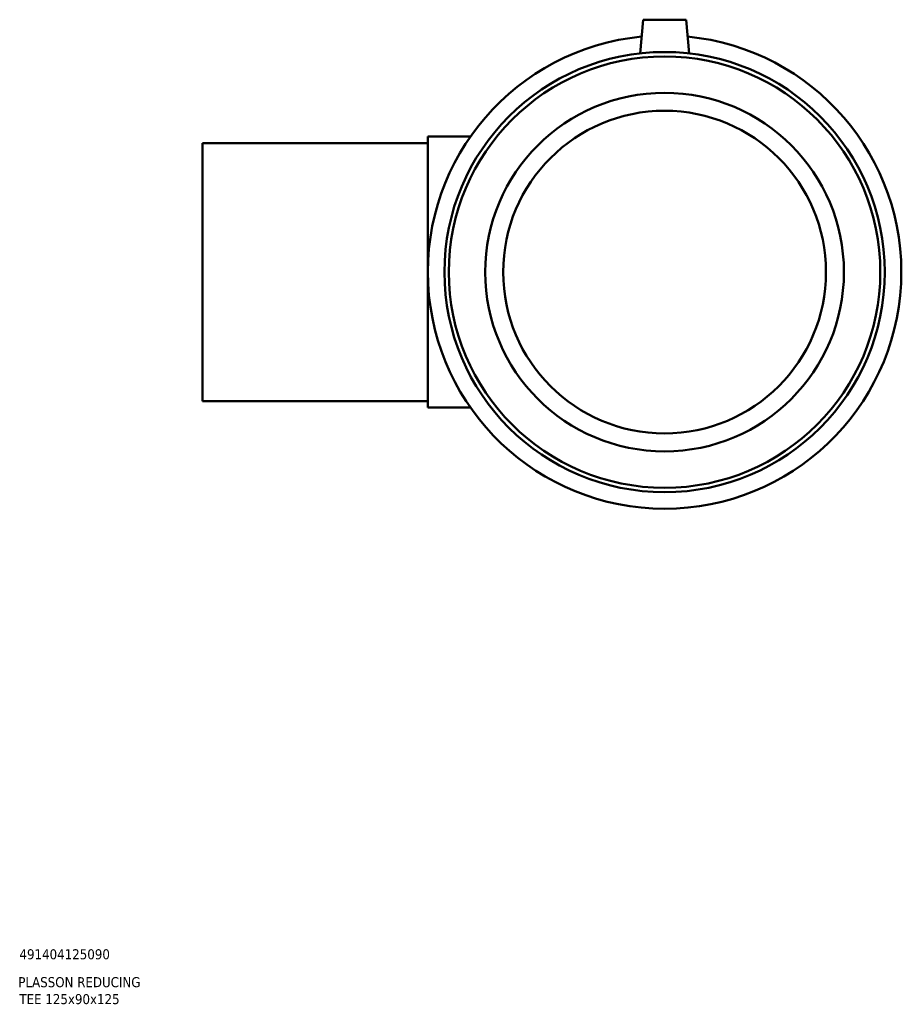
# Model space of a CAD drawing. Header units: millimetres. Extents: x -147 to 1342, y -198 to 1351.
# Tile 4 of 7: x 855 to 1162, y 76 to 420. Entities that reach past the tile are written whole.
import ezdxf

# ---------------------------------------------------------------- set-up
doc = ezdxf.new("R2010")
doc.units = ezdxf.units.MM
doc.layers.add('Title (ISO)', color=7, linetype='Continuous', lineweight=50)
doc.layers.add('Visible (ANSI)', color=7, linetype='Continuous', lineweight=50)
doc.styles.add('Note Text (ISO)', font='tahoma.ttf')

# ---------------------------------------------------------------- blocks, each defined once
blk = doc.blocks.new('Title Blocks ISO')
at = {"layer": 'Title (ISO)', "style": 'Note Text (ISO)'}
for tag, p in [('PART_NUMBER_001', (34.13, 72.11)), ('DESCRIPTION_001', (33.74, 62.38)), ('DESCRIPTION_002', (34.09, 56.47))]:
    blk.add_attdef(tag, p, '', height=3.5, dxfattribs=at)

msp = doc.modelspace()

# ---------------------------------------------------------------- linework, layer by layer
at = {"layer": 'Visible (ANSI)'}
for p, q in [((1072.464, 419.677), (1071.436, 407.927)), ((1072.464, 419.677), (1087.464, 419.677)), ((1087.464, 419.677), (1088.492, 407.927)), ((997.464, 284.427), (997.464, 378.927)), ((997.464, 378.927), (1012.335, 378.927)), ((918.964, 376.677), (918.964, 286.677)), ((918.964, 376.677), (997.464, 376.677)), ((918.964, 286.677), (997.464, 286.677)), ((997.464, 284.427), (1012.335, 284.427))]:
    msp.add_line(p, q, dxfattribs=at)
for radius in [76.725, 75.191, 62.5, 56.25]:
    msp.add_circle((1079.964, 331.677), radius, dxfattribs=at)
msp.add_arc((1079.964, 331.677), 82.5, 95.5754, 84.4246, dxfattribs=at)

# ---------------------------------------------------------------- block references
msp.add_blockref('Title Blocks ISO', (821, 20)).add_auto_attribs({'PART_NUMBER_001': '491404125090', 'DESCRIPTION_001': 'PLASSON REDUCING', 'DESCRIPTION_002': 'TEE 125x90x125'})

doc.saveas('drawing.dxf')
